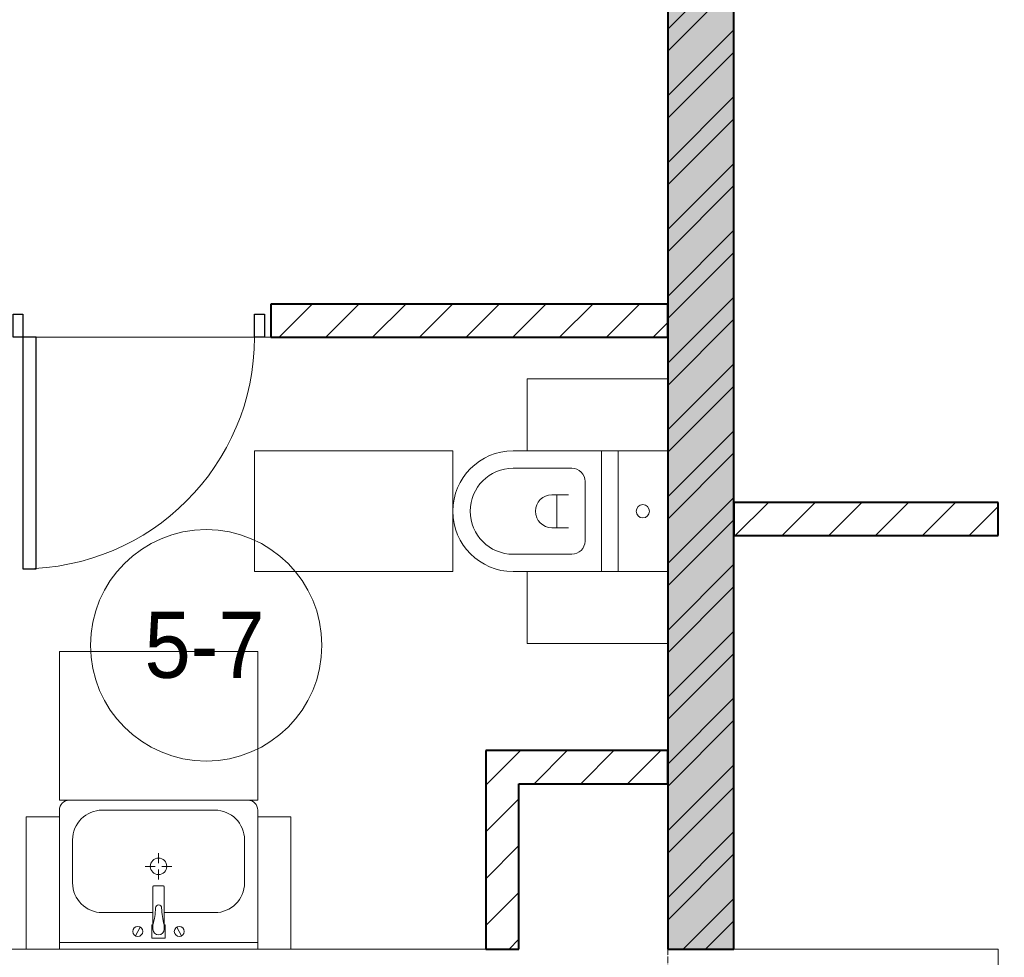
# Model space of a CAD drawing. Header units: millimetres. Extents: x 5617 to 113279, y 7718 to 199432.
# Tile 27 of 79: x 36466 to 39444, y 26325 to 29160. Entities that reach past the tile are written whole.
import ezdxf

# ---------------------------------------------------------------- set-up
doc = ezdxf.new("R2010")
doc.units = ezdxf.units.MM
doc.linetypes.add('Линия сетки', pattern=[25, 20, -2.5, 0, -2.5])
for name, color, linetype, lineweight in [('Двери', 7, 'Continuous', 18), ('Марки помещений', 7, 'Continuous', 20), ('Мебель', 7, 'Continuous', 18), ('Оси', 7, 'Continuous', 9), ('Перекрытия', 7, 'Continuous', 18), ('Сантехнические приборы', 7, 'Continuous', 18), ('Стены разрез', 7, 'Continuous', 40)]:
    doc.layers.add(name, color=color, linetype=linetype, lineweight=lineweight)
doc.styles.add('Arial_3', font='arial.ttf', dxfattribs={"width": 0.9, "height": 200})
pattern_1 = [(45, (0, 0), (-70.71068, 70.71068), [])]

# ---------------------------------------------------------------- blocks, each defined once
blk = doc.blocks.new('A_DOR_Door - Вн_3_Одинарная_800x2100-3001493-МКСС_К4_L15_51_600_')
at = {"layer": 'Двери', "color": 253, "lineweight": 30, "true_color": 0xaaaaaa}
for p, q in [((-380, 20), (-350, 20)), ((-380, -50), (-380, 20)), ((-350, 20), (-350, -50)), ((350, -50), (350, 20)), ((350, 20), (380, 20)), ((380, 20), (380, -50)), ((-350, -50), (-380, -50)), ((-350, -50), (-350, -750)), ((-310, -50), (-350, -50)), ((-350, -50), (-350, -750)), ((-310, -750), (-310, -50)), ((380, -50), (350, -50)), ((-350, -750), (-310, -750))]:
    blk.add_line(p, q, dxfattribs=at)
at = {"layer": 'Двери', "color": 254, "lineweight": 9, "true_color": 0xd4d4d4}
blk.add_arc((-350, -50), 700, 270, 0, dxfattribs=at)
blk = doc.blocks.new('MR_Тумба-Умывальник с зеркалом - Тумба-умывальник_600-V27-МКСС_К4_L15_51_600_')
at = {"layer": 'Сантехнические приборы', "color": 253, "true_color": 0xaaaaaa}
for p, q in [((-300, 400), (-300, 420)), ((-170, 420), (170, 420)), ((300, 420), (300, 400)), ((-260, 200), (-260, 330)), ((260, 330), (260, 200)), ((0, 290), (0, 260)), ((-10, 250), (-40, 250)), ((0, 210), (0, 240)), ((40, 250), (10, 250)), ((-17, 73.1), (-17, 187.9)), ((-14, 190.9), (14, 190.9)), ((17, 187.9), (17, 73.1)), ((-17, 110), (-170, 110)), ((170, 110), (17, 110)), ((-69.7, 39.8), (-55.6, 66.3)), ((-20, 73.1), (-17, 73.1)), ((-20, 33.1), (-20, 73.1)), ((-17, 60), (-17, 73.1)), ((17, 73.1), (17, 60)), ((17, 73.1), (20, 73.1)), ((20, 73.1), (20, 33.1)), ((69.7, 39.8), (55.6, 66.3)), ((20, 33.1), (-20, 33.1)), ((-300, 20), (300, 20)), ((300, 0), (-300, 0))]:
    blk.add_line(p, q, dxfattribs=at)
for centre, radius, start, end in [((-270, 420), 30, 90, 180), ((270, 420), 30, 0, 90), ((-170, 330), 90, 90, 180), ((170, 330), 90, 0, 90), ((0, 250), 25, 360, 180), ((0, 250), 25, 180, 360), ((-170, 200), 90, 180, 270), ((-14, 187.9), 3, 90, 180), ((-14, 187.9), 3, 105, 165), ((14, 187.9), 3, 0, 90), ((14, 187.9), 3, 15, 75), ((170, 200), 90, 270, 0), ((-217.6, 129.9), 208.5, 344.1823, 358.4054), ((0, 124.1), 9.19, 0, 180), ((217.6, 129.9), 208.5, 181.5946, 195.8177), ((-62.7, 53.1), 15, 0, 180), ((0, 60), 17, 180, 0), ((62.7, 53.1), 15, 0, 180), ((-62.7, 53.1), 15, 180, 0), ((62.7, 53.1), 15, 180, 0)]:
    blk.add_arc(centre, radius, start, end, dxfattribs=at)
blk = doc.blocks.new('MR_Зона обслуживания - MR_Зона обслуживания-2638746-МКСС_К4_L15_51_600_')
at = {"layer": 'Мебель', "lineweight": 9}
for p, q in [((300, 450), (-300, 450)), ((-300, 450), (-300, 0)), ((300, 0), (300, 450)), ((-300, 0), (300, 0))]:
    blk.add_line(p, q, dxfattribs=at)
blk = doc.blocks.new('MR_Зона обслуживания - MR_Зона обслуживания-V13-МКСС_К4_L15_51_600_')
at = {"layer": 'Мебель', "lineweight": 9}
for p, q in [((50, 400), (-50, 400)), ((-50, 400), (-50, 0)), ((50, 0), (50, 400)), ((-50, 0), (50, 0))]:
    blk.add_line(p, q, dxfattribs=at)
blk = doc.blocks.new('MR_Унитаз напольный - Санузел с ванной-V6-МКСС_К4_L15_51_600_')
at = {"layer": 'Сантехнические приборы', "color": 253, "true_color": 0xaaaaaa}
for p, q in [((-182.5, 0), (-182.5, 267.5)), ((-130, 267.5), (-130, 90)), ((130, 90), (130, 267.5)), ((182.5, 267.5), (182.5, 0)), ((-50, 150), (-50, 100)), ((50, 100), (50, 150)), ((-50, 135), (50, 135)), ((-90, 50), (90, 50)), ((182.5, 0), (-182.5, 0)), ((-182.5, -50), (-182.5, 0)), ((-182.5, 0), (182.5, 0)), ((182.5, 0), (182.5, -50)), ((-182.5, -50), (182.5, -50)), ((-182.5, -200), (-182.5, -50)), ((182.5, -50), (-182.5, -50)), ((182.5, -50), (182.5, -200))]:
    blk.add_line(p, q, dxfattribs=at)
for centre, radius, start, end in [((0, 267.5), 182.5, 0, 180), ((0, 267.5), 130, 360, 180), ((0, 150), 50, 360, 180), ((-90, 90), 40, 180, 270), ((90, 90), 40, 270, 360), ((0, -125), 20, 360, 180), ((0, -125), 20, 180, 360)]:
    blk.add_arc(centre, radius, start, end, dxfattribs=at)
blk = doc.blocks.new('MR_Зона обслуживания - MR_Зона обслуживания-V7-МКСС_К4_L15_51_600_')
at = {"layer": 'Мебель', "lineweight": 9}
for p, q in [((182.5, 600), (-182.5, 600)), ((-182.5, 600), (-182.5, 0)), ((182.5, 0), (182.5, 600)), ((-182.5, 0), (182.5, 0))]:
    blk.add_line(p, q, dxfattribs=at)
blk = doc.blocks.new('MR_Зона обслуживания - MR_Зона обслуживания-V8-МКСС_К4_L15_51_600_')
at = {"layer": 'Мебель', "lineweight": 9}
for p, q in [((108.75, 425), (-108.75, 425)), ((108.75, 0), (108.75, 425))]:
    blk.add_line(p, q, dxfattribs=at)
blk = doc.blocks.new('MR_Зона обслуживания - MR_Зона обслуживания-V9-МКСС_К4_L15_51_600_')
at = {"layer": 'Мебель', "lineweight": 9}
for p, q in [((108.75, 425), (-108.75, 425)), ((-108.75, 425), (-108.75, 0))]:
    blk.add_line(p, q, dxfattribs=at)
blk = doc.blocks.new('135_SLK_K4_AR_rvt-1-МКСС_К4_L15_51_600_')
at = {"layer": 'Стены разрез', "lineweight": 9, "true_color": 0xaaaaaa}
h = blk.add_hatch(dxfattribs=at)
h.set_pattern_fill('FP_1', color=253, style=0, pattern_type=2)
h.set_pattern_definition([(50, (0, 0), (218.62117, -19.1268), [22.86, -251.46]), (355, (0, 0), (-42.29187, 229.2684), [18.288, -201.168]), (100.451, (18.22, -1.6), (176.33107, 210.13963), [19.428, -213.708]), (46.184, (0, 60.96), (325.29495, -50.45164), [34.29, -377.19]), (96.636, (27.1, 56.76), (284.883, 296.9127), [29.142, -320.562]), (351.184, (0, 60.96), (284.8858, 296.9107), [27.432, -301.752]), (21, (30.48, 45.72), (181.93753, -122.71832), [22.86, -251.46]), (326, (30.48, 45.72), (74.16223, 221.0262), [18.288, -201.168]), (71.451, (45.64, 35.5), (256.10035, 98.30526), [19.428, -213.708]), (37.5, (0, 0), (3.70639, 101.465895), [3.353, -195.377, 3.353, -200.863, -201.93]), (37.5, (0, 0), (3.70639, 101.465895), [-402.946, 3.353, -198.577]), (7.5, (0, 0), (80.18358, 120.21653), [3.353, -113.081, 3.353, -190.805, -76.962]), (7.5, (0, 0), (80.18358, 120.21653), [-310.591, 3.353, -73.609]), (327.5, (-67.97, 0), (162.708646, -6.87497), [3.353, -72.847, 3.353, -234.391, -315.468]), (327.5, (-67.97, 0), (162.708646, -6.87497), [-313.944, 3.353, -312.115]), (317.5, (-98.45, 0), (177.75468, 30.51183), [3.353, -95.707, 3.353, -154.534, -224.028]), (317.5, (-98.45, 0), (177.75468, 30.51183), [-256.946, 3.353, -220.675])])
h.paths.add_polyline_path([(107950, 26350), (108150, 26350), (108150, 32500), (107950, 32500), (107950, 26543.4)])
h = blk.add_hatch(dxfattribs=at)
h.set_pattern_fill('FP_2', color=253, style=0, pattern_type=2)
h.set_pattern_definition([(45, (0, 0), (-101.02788, 101.02788), []), (45, (67.35, 0), (-101.02788, 101.02788), [])])
h.paths.add_polyline_path([(107950, 26350), (108150, 26350), (108150, 32500), (107950, 32500), (107950, 26543.4)])
h = blk.add_hatch(dxfattribs=at)
h.set_pattern_fill('FP_3', color=253, style=0, pattern_type=2)
h.set_pattern_definition(pattern_1)
h.paths.add_polyline_path([(107835.9, 28200), (107950, 28200), (107950, 28300), (106750, 28300), (106750, 28200), (107523.4, 28200)])
h.paths.add_polyline_path([(105950, 28200), (105950, 28300), (105050, 28300), (105050, 28200), (105336, 28200)])
h = blk.add_hatch(dxfattribs=at)
h.set_pattern_fill('FP_3', color=253, style=0, pattern_type=2)
h.set_pattern_definition(pattern_1)
h.paths.add_polyline_path([(110750, 27600), (110750, 27700), (109950, 27700), (109950, 27600)])
h.paths.add_polyline_path([(108950, 27600), (108950, 27700), (108150, 27700), (108150, 27600), (108460.9, 27600)])
h = blk.add_hatch(dxfattribs=at)
h.set_pattern_fill('FP_3', color=253, style=0, pattern_type=2)
h.set_pattern_definition(pattern_1)
h.paths.add_polyline_path([(107400, 26350), (107500, 26350), (107500, 26950), (107400, 26950), (107400, 26543.4)])
h = blk.add_hatch(dxfattribs=at)
h.set_pattern_fill('FP_3', color=253, style=0, pattern_type=2)
h.set_pattern_definition(pattern_1)
h.paths.add_polyline_path([(107950, 26850), (107950, 26950), (107500, 26950), (107500, 26850), (107835.9, 26850)])
at = {"layer": 'Перекрытия', "color": 253, "true_color": 0xaaaaaa}
for p, q in [((106700, 28200), (106040, 28200)), ((106040, 28200), (106700, 28200)), ((106750, 28200), (106730, 28200)), ((106730, 28200), (106750, 28200)), ((105900, 26350), (106010, 26350)), ((106110, 26350), (106710, 26350)), ((106810, 26350), (107400, 26350)), ((108150, 26350), (108950, 26350)), ((108950, 26350), (108950, 25800))]:
    blk.add_line(p, q, dxfattribs=at)
at = {"layer": 'Стены разрез', "color": 253, "true_color": 0xaaaaaa}
for p, q in [((107950, 32500), (107950, 26350)), ((108150, 26350), (108150, 32500)), ((107950, 28300), (106750, 28300)), ((106750, 28300), (106750, 28200)), ((107950, 28200), (107950, 28300)), ((106750, 28200), (107950, 28200)), ((108950, 27700), (108150, 27700)), ((108150, 27700), (108150, 27600)), ((108950, 27600), (108950, 27700)), ((108150, 27600), (108950, 27600)), ((107500, 26950), (107400, 26950)), ((107400, 26950), (107400, 26350)), ((107950, 26950), (107500, 26950)), ((107950, 26850), (107950, 26950)), ((107500, 26350), (107500, 26850)), ((107500, 26850), (107950, 26850)), ((107400, 26350), (107500, 26350)), ((107950, 26350), (108150, 26350))]:
    blk.add_line(p, q, dxfattribs=at)
at = {"layer": 'Двери', "color": 253, "lineweight": 18, "true_color": 0xaaaaaa}
blk.add_blockref('A_DOR_Door - Вн_3_Одинарная_800x2100-3001493-МКСС_К4_L15_51_600_', (106350, 28250), dxfattribs=at)
at = {"layer": 'Мебель', "color": 253, "lineweight": 18, "true_color": 0xaaaaaa, "rotation": 90.00000000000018}
for name, p in [('MR_Зона обслуживания - MR_Зона обслуживания-V8-МКСС_К4_L15_51_600_', (107950, 27965)), ('MR_Зона обслуживания - MR_Зона обслуживания-V7-МКСС_К4_L15_51_600_', (107300, 27673.7)), ('MR_Зона обслуживания - MR_Зона обслуживания-V9-МКСС_К4_L15_51_600_', (107950, 27382.5))]:
    blk.add_blockref(name, p, dxfattribs=at)
at = {"layer": 'Мебель', "color": 253, "lineweight": 18, "true_color": 0xaaaaaa}
for name, p in [('MR_Зона обслуживания - MR_Зона обслуживания-2638746-МКСС_К4_L15_51_600_', (106410, 26800)), ('MR_Зона обслуживания - MR_Зона обслуживания-V13-МКСС_К4_L15_51_600_', (106060, 26350)), ('MR_Зона обслуживания - MR_Зона обслуживания-V13-МКСС_К4_L15_51_600_', (106760, 26350))]:
    blk.add_blockref(name, p, dxfattribs=at)
at = {"layer": 'Сантехнические приборы', "color": 253, "lineweight": 18, "true_color": 0xaaaaaa, "rotation": 90.00000000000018}
blk.add_blockref('MR_Унитаз напольный - Санузел с ванной-V6-МКСС_К4_L15_51_600_', (107750, 27673.7), dxfattribs=at)
at = {"layer": 'Сантехнические приборы', "color": 253, "lineweight": 18, "true_color": 0xaaaaaa}
blk.add_blockref('MR_Тумба-Умывальник с зеркалом - Тумба-умывальник_600-V27-МКСС_К4_L15_51_600_', (106410, 26350), dxfattribs=at)
blk = doc.blocks.new('050_Марка_Помещение - Номер-620969-МКСС_К4_L15_51_600_')
at = {"layer": 'Марки помещений'}
blk.add_circle((0, 0), 3.5, dxfattribs=at)

msp = doc.modelspace()

# ---------------------------------------------------------------- linework, layer by layer
at = {"layer": 'Оси', "linetype": 'Линия сетки'}
msp.add_line((38426.3, 12025.7), (38426.3, 33150), dxfattribs=at)

# ---------------------------------------------------------------- block references
at = {"lineweight": 5}
msp.add_blockref('135_SLK_K4_AR_rvt-1-МКСС_К4_L15_51_600_', (-69523.7, 0), dxfattribs=at)
at = {"layer": 'Марки помещений', "xscale": 99.99999999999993, "yscale": 99.99999999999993, "zscale": 99.99999999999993}
msp.add_blockref('050_Марка_Помещение - Номер-620969-МКСС_К4_L15_51_600_', (37030.4, 27268.3), dxfattribs=at)

# ---------------------------------------------------------------- texts
at = {"layer": 'Марки помещений', "lineweight": 9, "insert": (36843.8, 27370), "char_height": 200, "width": 447.342, "attachment_point": 1, "style": 'Arial_3'}
msp.add_mtext('5-7', dxfattribs=at)

doc.saveas('drawing.dxf')
